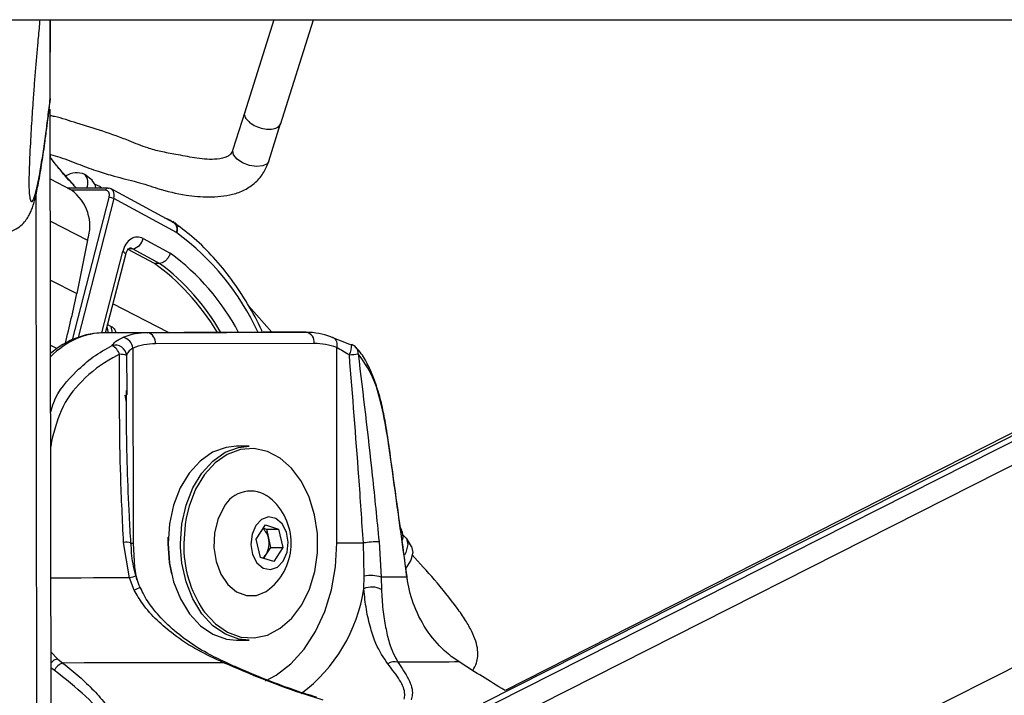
# Model space of a CAD drawing. Header units: millimetres. Extents: x 20 to 20084, y 40 to 15282.
# Tile 37 of 93: x 9309 to 9487, y 5918 to 6040. Entities that reach past the tile are written whole.
import ezdxf

# ---------------------------------------------------------------- set-up
doc = ezdxf.new("R2010")
doc.units = ezdxf.units.MM
doc.header["$LTSCALE"] = 2
doc.layers.add('COMPONENT_GEOMETRY', color=7, linetype='Continuous')
doc.styles.add('SLDTEXTSTYLE0', font='TXT', dxfattribs={"width": 0.75})
doc.dimstyles.new('SLDDIMSTYLE0', dxfattribs={"dimtxt": 100, "dimasz": 6.604, "dimexe": 0, "dimexo": 0.0625, "dimgap": 25, "dimtad": 0, "dimtih": 1, "dimtoh": 1, "dimdec": 1, "dimrnd": 1e-09, "dimzin": 12, "dimdsep": 46, "dimtxsty": 'SLDTEXTSTYLE0', "dimsah": 1, "dimcen": 0.09, "dimadec": 0, "dimazin": 3, "dimtfac": 1, "dimtdec": 1, "dimtofl": 0, "dimtmove": 0, "dimatfit": 3, "dimfxl": 1, "dimfrac": 2, "dimtolj": 1, "dimtzin": 12, "dimarcsym": 0})

# ---------------------------------------------------------------- blocks, each defined once
blk = doc.blocks.new('_D_5')
at = {"layer": 'COMPONENT_GEOMETRY', "color": 7}
for p, q in [((10830.42, 6039.57), (10830.42, 3944.92)), ((10630.35, 3924.61), (10599.88, 3924.61)), ((10599.88, 3924.61), (10599.88, 3765.86)), ((11030.49, 3924.61), (11060.96, 3924.61)), ((11060.96, 3924.61), (11060.96, 3765.86)), ((10599.88, 3765.86), (10630.35, 3765.86)), ((11060.96, 3765.86), (11030.49, 3765.86)), ((10830.42, 1521.6), (10830.42, 3616.24)), ((6833.18, 1521.6), (10836.77, 1521.6))]:
    blk.add_line(p, q, dxfattribs=at)
for points in [[(10830.42, 6039.57), (10829.4, 6032.97), (10831.44, 6032.97)], [(10830.42, 1521.6), (10831.44, 1528.2), (10829.4, 1528.2)]]:
    blk.add_solid(points, dxfattribs=at)
at = {"layer": 'COMPONENT_GEOMETRY', "color": 7, "char_height": 100, "attachment_point": 1, "style": 'SLDTEXTSTYLE0'}
for s, insert in [('7\'4.94"', (10630.35, 3894.77)), ('2259mm', (10557.64, 3745.15))]:
    blk.add_mtext(s, dxfattribs=dict(at, insert=insert))

msp = doc.modelspace()

# ---------------------------------------------------------------- linework, layer by layer
at = {"color": 7, "linetype": 'Continuous', "lineweight": 25}
for p, q in [((9298.01, 6039.57), (11837.93, 6039.57)), ((9314.82, 6025.03), (9314.8, 6039.57)), ((9314.82, 6025.03), (9314.8, 6039.57)), ((9314.8, 6039.57), (9314.81, 6033.93)), ((9314.81, 6027.27), (9314.8, 6039.57)), ((9314.81, 6025.35), (9314.8, 6039.57)), ((9314.81, 6026.86), (9314.8, 6039.57)), ((9355.16, 6039.57), (9349.86, 6022.74)), ((9356.34, 6020.7), (9362.28, 6039.57)), ((9636.81, 6039.57), (9392.92, 5916.3)), ((9634.97, 6039.57), (9396.9, 5918.59)), ((9314.81, 6033.93), (9314.8, 6033.73)), ((9314.81, 6032.03), (9314.81, 6033.93)), ((9314.81, 6032.02), (9314.81, 6033.52)), ((9314.81, 6032.03), (9314.81, 6032.02)), ((9314.81, 6025.35), (9314.81, 6026.86)), ((9314.81, 6025.35), (9314.75, 6024.72)), ((9314.81, 6025.35), (9314.81, 6025.35)), ((9314.98, 5906.89), (9314.82, 6023.43)), ((9349.9, 6022.88), (9347.78, 6016.14)), ((9354.26, 6014.09), (9356.38, 6020.83)), ((9314.83, 6014.72), (9314.83, 6015.25)), ((9315.91, 6013.37), (9314.83, 6014.72)), ((9318.63, 6008.85), (9314.84, 6010.8)), ((9322.43, 6010.55), (9321.06, 6011.63)), ((9325.19, 6009.22), (9317.89, 6009.22)), ((9324.11, 6009.22), (9323.79, 6009.48)), ((9337.12, 6002.93), (9325.79, 6009.07)), ((9337.58, 6001.17), (9326.26, 6007.31)), ((9337.16, 6003.11), (9337.04, 6003.17)), ((9337.37, 6002.78), (9337.12, 6002.93)), ((9337.28, 6003), (9337.96, 6002.31)), ((9338, 6002.28), (9337.77, 6002.55)), ((9331.56, 6000.11), (9336.47, 5997.46)), ((9321.54, 5999.79), (9319.59, 5990.2)), ((9324.79, 5983.12), (9328.42, 5997.25)), ((9329.67, 5998.25), (9328.78, 5998.22)), ((9333.61, 5995.6), (9328.78, 5998.22)), ((9334.51, 5995.62), (9329.67, 5998.25)), ((9334.51, 5995.62), (9333.61, 5995.6)), ((9354.77, 5983.2), (9350.62, 5987.93)), ((9325.17, 5984.6), (9325.82, 5984.27)), ((9353.21, 5983.2), (9324.58, 5983.12)), ((9332.37, 5983.12), (9324.58, 5983.12)), ((9326.68, 5983.13), (9326.66, 5983.19)), ((9332.37, 5983.12), (9361, 5983.2)), ((9361, 5983.2), (9353.21, 5983.2)), ((9362.42, 5981.2), (9333.78, 5981.12)), ((9329.72, 5980.34), (9329.76, 5945.11)), ((9366.53, 5945.21), (9366.49, 5980.44)), ((9328.63, 5972.7), (9328.64, 5971.94)), ((9350.69, 5962.66), (9348.43, 5962.66)), ((9351.02, 5954.66), (9350.98, 5954.66)), ((9351.98, 5945.9), (9353.63, 5948.46)), ((9353.26, 5947.89), (9353.81, 5947.72)), ((9353.63, 5948.46), (9356.02, 5947.72)), ((9353.81, 5947.72), (9356.02, 5947.72)), ((9353.81, 5947.72), (9354.19, 5946.07)), ((9356.02, 5947.72), (9356.77, 5944.42)), ((9378.21, 5947.54), (9377.98, 5947.92)), ((9329.09, 5938.91), (9328.05, 5945.32)), ((9336.06, 5945.13), (9336.08, 5946.27)), ((9352.72, 5942.6), (9351.98, 5945.9)), ((9354.19, 5946.07), (9354.56, 5944.42)), ((9371.43, 5939.2), (9371.3, 5945.21)), ((9374.13, 5945.44), (9374.5, 5939.03)), ((9379.99, 5944.55), (9379.1, 5946.05)), ((9354.56, 5944.42), (9353.73, 5943.14)), ((9354.56, 5944.42), (9356.77, 5944.42)), ((9356.77, 5944.42), (9355.12, 5941.86)), ((9355.12, 5941.86), (9352.72, 5942.6)), ((9353.73, 5943.14), (9353.28, 5942.43)), ((9329.97, 5936.72), (9329.09, 5938.91)), ((9371.38, 5936.95), (9371.43, 5939.2)), ((9374.5, 5939.03), (9374.55, 5936.84)), ((9350.98, 5935.66), (9351.02, 5935.66)), ((9348.43, 5927.66), (9350.69, 5927.66)), ((9316.13, 5924.34), (9317.11, 5923.56)), ((9388.57, 5923.76), (9387.44, 5924.53))]:
    msp.add_line(p, q, dxfattribs=at)
at = {"color": 8, "linetype": 'Continuous', "lineweight": 25}
for p, q in [((9314.82, 6025.03), (9314.8, 6039.57)), ((9314.82, 6025.03), (9314.8, 6039.57)), ((9314.81, 6033.93), (9314.8, 6039.57)), ((9389.04, 5909.03), (9647.3, 6039.57)), ((9389.68, 5913.67), (9638.76, 6039.57)), ((9397.25, 5876.68), (9719.51, 6039.57)), ((9314.81, 6033.52), (9314.81, 6033.93)), ((9314.81, 6033.54), (9314.81, 6033.52)), ((9315.02, 5873.26), (9314.82, 6023.43)), ((9314.83, 6014.72), (9314.83, 6015.25)), ((9312.46, 5868.43), (9312.27, 6008.2)), ((9324.79, 6008.83), (9318.66, 6008.83)), ((9318.84, 5981.82), (9325.44, 6007.51)), ((9326.26, 6007.31), (9319.83, 5982.29)), ((9314.85, 6003.23), (9321.54, 5999.79)), ((9336.93, 6003.03), (9336.51, 6003.36)), ((9324.13, 5983.09), (9327.89, 5997.75)), ((9314.86, 5992.63), (9319.59, 5990.2)), ((9336.16, 5983.15), (9326.12, 5988.31)), ((9325.05, 5984.16), (9325.27, 5983.12)), ((9326.05, 5983.12), (9325.82, 5984.27)), ((9314.88, 5980.89), (9316.08, 5980.27)), ((9328.58, 5979.01), (9328.63, 5972.7)), ((9328.59, 5970.61), (9328.34, 5971.85)), ((9314.9, 5963.55), (9315.03, 5963.53)), ((9315.03, 5963.53), (9314.9, 5962.62)), ((9338.33, 5944.41), (9338.32, 5945.12)), ((9314.95, 5925.56), (9316.13, 5924.34)), ((9315.54, 5922.26), (9314.95, 5922.72))]:
    msp.add_line(p, q, dxfattribs=at)
at = {"color": 8, "linetype": 'Continuous', "lineweight": 25, "flags": 128}
for points in [[(9354.26, 6014.09), (9353.94, 6013.61), (9353.14, 6013.21), (9352.02, 6013.1), (9350.74, 6013.3), (9349.51, 6013.77), (9348.51, 6014.45), (9347.89, 6015.23), (9347.74, 6015.99), (9347.8, 6016.21)], [(9328.42, 5997.25), (9328.42, 5997.27), (9328.39, 5997.37), (9328.29, 5997.49), (9328.12, 5997.61), (9327.89, 5997.75)], [(9339.33, 5949.74), (9339.13, 5948.57), (9338.89, 5945.13)], [(9329.76, 5945.11), (9329.35, 5945.11), (9329.25, 5945.11)], [(9329.76, 5945.11), (9330.02, 5940.83), (9330.36, 5938.59)], [(9353.67, 5920.36), (9355.57, 5921.37), (9358.23, 5923.42), (9360.63, 5926.06), (9362.68, 5929.23), (9364.33, 5932.83), (9365.55, 5936.76), (9366.29, 5940.93), (9366.53, 5945.21)], [(9329.09, 5938.91), (9326.95, 5938.9), (9324.8, 5938.9), (9322.62, 5938.9), (9320.42, 5938.89), (9318.21, 5938.89), (9315.98, 5938.88), (9314.93, 5938.88)]]:
    msp.add_lwpolyline(points, dxfattribs=at)
at = {"color": 7, "linetype": 'Continuous', "lineweight": 25, "flags": 128}
for points in [[(9323.02, 6009.22), (9322.96, 6009.71), (9322.39, 6010.58)], [(9324.05, 6009.22), (9323.75, 6009.51), (9322.92, 6009.85)], [(9325.19, 6009.22), (9325.26, 6009.22), (9325.34, 6009.18)], [(9336.51, 6003.36), (9336, 6003.63), (9335.51, 6003.8)], [(9365.44, 5982.37), (9365.71, 5982.34), (9365.95, 5982.23), (9366.16, 5982.05), (9366.33, 5981.81), (9366.45, 5981.52), (9366.52, 5981.18), (9366.53, 5980.82), (9366.49, 5980.44)], [(9369.1, 5980.93), (9369.18, 5980.99), (9369.2, 5980.99)], [(9375.76, 5963.69), (9375.79, 5963.73), (9375.79, 5963.75)], [(9348.43, 5962.66), (9346.54, 5962.45), (9344.11, 5961.56), (9341.87, 5959.99), (9339.89, 5957.82), (9338.26, 5955.13), (9337.05, 5952.03), (9336.31, 5948.65), (9336.06, 5945.12)], [(9338.32, 5945.12), (9338.57, 5948.65), (9339.31, 5952.03), (9340.52, 5955.13), (9342.15, 5957.82), (9344.13, 5959.99), (9346.38, 5961.56), (9348.8, 5962.45), (9350.69, 5962.66)], [(9342.49, 5932.97), (9342.66, 5932.74), (9344.6, 5930.63), (9346.8, 5929.11), (9349.17, 5928.25), (9351.61, 5928.08), (9354.03, 5928.61), (9356.32, 5929.82), (9358.4, 5931.66), (9360.17, 5934.04), (9361.56, 5936.89), (9362.52, 5940.07), (9363.01, 5943.46), (9363, 5946.92), (9362.51, 5950.31), (9361.54, 5953.49), (9360.14, 5956.32), (9358.36, 5958.7), (9356.28, 5960.52), (9353.99, 5961.72), (9351.57, 5962.24), (9349.12, 5962.06), (9346.76, 5961.18), (9344.56, 5959.65), (9342.63, 5957.53), (9341.04, 5954.9), (9339.86, 5951.87), (9339.33, 5949.74)], [(9346.05, 5951.55), (9345.02, 5949.42), (9344.43, 5946.97), (9344.32, 5944.39), (9344.72, 5941.86), (9345.58, 5939.58), (9346.85, 5937.71), (9348.42, 5936.4), (9350.19, 5935.73), (9352.02, 5935.76), (9353.78, 5936.49), (9354.39, 5936.94)], [(9351.89, 5948.36), (9351.21, 5946.77), (9351.02, 5944.93), (9351.33, 5943.14), (9352.11, 5941.65), (9353.23, 5940.69), (9354.53, 5940.41), (9355.8, 5940.86), (9356.86, 5941.96), (9357.53, 5943.55), (9357.73, 5945.38), (9357.41, 5947.18), (9356.63, 5948.67), (9355.51, 5949.63), (9354.21, 5949.9), (9352.94, 5949.46), (9351.89, 5948.36)], [(9336.72, 5939.57), (9336.31, 5941.68), (9336.06, 5945.13)], [(9336.06, 5945.12), (9336.32, 5941.6), (9337.07, 5938.23), (9338.29, 5935.13), (9339.92, 5932.45), (9341.91, 5930.29), (9344.16, 5928.74), (9346.58, 5927.85), (9348.43, 5927.66)], [(9366.53, 5945.21), (9367.03, 5945.21), (9367.58, 5945.21), (9368.18, 5945.21), (9368.81, 5945.21), (9369.45, 5945.21), (9370.09, 5945.21), (9370.72, 5945.21), (9371.3, 5945.21)], [(9378.46, 5946.62), (9379.1, 5946.04), (9379.34, 5944.92), (9378.95, 5943.48), (9378.73, 5943.02)], [(9350.69, 5927.66), (9348.84, 5927.85), (9346.42, 5928.74), (9344.17, 5930.29), (9342.19, 5932.45), (9340.55, 5935.13), (9339.33, 5938.23), (9338.58, 5941.6), (9338.33, 5944.41)], [(9379.99, 5944.55), (9379.99, 5944.55), (9380.21, 5943.49), (9379.85, 5942.13), (9378.97, 5940.69)], [(9379.16, 5939.06), (9378.8, 5939.06), (9378.38, 5939.05), (9377.89, 5939.05), (9377.33, 5939.05), (9376.72, 5939.04), (9376.04, 5939.04), (9375.3, 5939.03), (9374.5, 5939.03)], [(9379.16, 5939.06), (9379.18, 5939.1), (9379.18, 5939.1)], [(9388.57, 5923.76), (9387.75, 5923.75), (9386.76, 5923.74), (9385.61, 5923.74), (9384.3, 5923.73), (9382.84, 5923.72), (9381.22, 5923.72), (9379.45, 5923.71), (9377.53, 5923.7)], [(9346.09, 5923.62), (9342.7, 5923.61), (9339.23, 5923.6), (9335.69, 5923.6), (9332.08, 5923.59), (9328.41, 5923.58), (9324.69, 5923.58), (9320.92, 5923.57), (9317.11, 5923.56)]]:
    msp.add_lwpolyline(points, dxfattribs=at)
at = {"color": 7, "linetype": 'Continuous', "lineweight": 25}
for centre, radius, start, end in [((9319.57, 6008.31), 3.65, 66.4773, 122.1768), ((9319.41, 6010.16), 2.2, 334.8802, 42.9551), ((9313.97, 6002.35), 7.99, 341.286, 54.3941), ((9325.36, 6005.43), 2.08, 64.258, 87.7786), ((9329.23, 6000.58), 2.38, 280.5543, 348.5826), ((9337.28, 6000.62), 0.625, 55.1585, 61.4957), ((9108.76, 6033.32), 215.19, 345.9831, 348.4421), ((9332.43, 5970.74), 12.38, 90.2987, 111.3119), ((9332.01, 5981.37), 1.79, 352.0505, 78.581), ((9360.65, 5981.44), 1.79, 352.0505, 78.581), ((9361.01, 5970.83), 12.36, 68.9808, 90.0143), ((9326.53, 5978.82), 2.07, 5.3152, 104.8503), ((9324.5, 5978.21), 3, 19.6308, 60.0223), ((9327.54, 5980.12), 2.19, 5.9216, 79.6723), ((9333.84, 5969.77), 11.35, 90.2987, 111.3119), ((9362.42, 5969.86), 11.33, 68.9808, 90.0143), ((9368.5, 5979.12), 2, 42.9756, 69.3308), ((9327.39, 5975.8), 3.43, 69.562, 91.0627), ((9363.09, 6025.13), 46.36, 277.0438, 279.0147), ((9350.97, 5949.06), 5.51, 51.5113, 153.1227), ((9347.65, 5945.16), 10.63, 309.3893, 50.6107), ((9351.26, 5945.52), 2.98, 10.7119, 49.5283), ((9375.92, 5946.43), 2.54, 345.0231, 25.7737), ((9350.35, 5945.16), 3.95, 329.1522, 13.309), ((9374.66, 5920.85), 24.6, 91.2217, 97.8371), ((9351.72, 5944.4), 2.38, 305.9742, 327.9576), ((9372.67, 5933.92), 5.43, 70.2994, 103.2), ((9372.85, 5933.64), 3.62, 62.0972, 113.9982), ((9376.93, 5921.74), 2.06, 73.0354, 125.8405), ((9317.83, 5921.1), 2.56, 106.446, 153.3275)]:
    msp.add_arc(centre, radius, start, end, dxfattribs=at)
at = {"color": 8, "linetype": 'Continuous', "lineweight": 25}
for centre, radius, start, end in [((9325.23, 6008.78), 0.442, 95.3442, 174.1254), ((9336.19, 6001.75), 1.51, 337.6149, 51.777), ((9336.39, 6001.77), 1.4, 333.0412, 45.8379), ((9310.29, 5963.83), 46.25, 24.7447, 53.7542), ((9311.9, 5963.82), 41.65, 27.7058, 53.8562), ((9311.13, 5963.66), 39.6, 29.5207, 53.808), ((9364.96, 5980.98), 4.24, 333.8919, 0.0892), ((9368.84, 5979.46), 1.52, 355.348, 41.6284), ((9328.47, 5942.59), 2.76, 71.5238, 98.7478), ((9359.93, 5944.76), 21.05, 179.0121, 214.0579), ((9334.57, 5919.82), 19.86, 102.4214, 106.0131), ((9332.32, 5932.07), 5.21, 104.0782, 116.8587), ((9342.75, 5941.25), 28.95, 306.8344, 351.4544), ((9316.87, 5921.85), 2.6, 106.5447, 137.5646), ((9346.32, 5923.38), 0.332, 74.8699, 133.6007)]:
    msp.add_arc(centre, radius, start, end, dxfattribs=at)
at = {"color": 7, "linetype": 'Continuous', "lineweight": 25}
for centre, major_axis, ratio, start_param, end_param in [((9324.85, 6007.31), (0.93, 1.77), 0.663275, 5.045841, 6.616637), ((9324.45, 6007.51), (0.64, 1.25), 0.664507, 5.041384, 6.61218), ((9330.55, 5996.38), (0, 4), 0.706963, 5.916984, 7.504924), ((9320.86, 5952.62), (-4.24, 47.91), 0.687394, 5.341752, 5.76122)]:
    msp.add_ellipse(centre, major_axis=major_axis, ratio=ratio, start_param=start_param, end_param=end_param, dxfattribs=at)
at = {"color": 8, "linetype": 'Continuous', "lineweight": 25}
for centre, major_axis, ratio, start_param, end_param in [((9329.14, 5996.38), (0.06, 2), 0.69905, 5.938194, 6.32045), ((9324.55, 5959.12), (0.12, 24), 0.707093, 0.005537, 0.613333)]:
    msp.add_ellipse(centre, major_axis=major_axis, ratio=ratio, start_param=start_param, end_param=end_param, dxfattribs=at)
at = {"color": 7, "linetype": 'Continuous', "lineweight": 25}
for points, knots in [([(9312.94, 6039.57), (9312.84, 6038.5), (9312.66, 6036.63), (9312.4, 6033.75), (9312.17, 6031.05), (9311.94, 6028.22), (9311.74, 6025.56), (9311.57, 6023.1), (9311.43, 6020.88), (9311.29, 6018.54), (9311.17, 6016.35), (9311.08, 6014.35), (9311.02, 6012.9), (9310.99, 6011.73), (9310.97, 6010.99), (9310.96, 6010.35), (9310.96, 6009.87), (9310.97, 6009.42), (9310.98, 6008.99), (9311.01, 6008.54), (9311.03, 6008.32), (9311.04, 6008.19)], [0, 0, 0, 0, 0.128597, 0.223953, 0.31945, 0.415509, 0.511847, 0.576971, 0.642283, 0.708486, 0.775244, 0.818552, 0.862578, 0.882805, 0.903427, 0.916874, 0.930776, 0.942207, 0.959159, 0.976527, 1, 1, 1, 1]), ([(9314.18, 6019.98), (9314.28, 6020.69), (9314.48, 6022.18), (9314.68, 6023.85), (9314.78, 6024.71)], [0, 0, 0, 0, 0.48168, 1, 1, 1, 1]), ([(9347.78, 6016.14), (9347.66, 6015.84), (9347.5, 6015.42), (9346.92, 6014.97), (9346.02, 6014.57), (9343.94, 6014.27), (9340.92, 6014.58), (9337.67, 6015.27), (9334.85, 6015.73), (9332.02, 6016.5), (9328.65, 6017.92), (9324.37, 6019.49), (9319.81, 6020.82), (9316.66, 6021.9), (9315.08, 6022.2), (9314.82, 6022.25)], [0, 0, 0, 0, 0.045428, 0.06553, 0.087858, 0.144295, 0.246184, 0.339897, 0.417197, 0.485332, 0.584766, 0.725072, 0.858949, 0.976777, 1, 1, 1, 1]), ([(9307.69, 6001.39), (9308.03, 6001.53), (9308.83, 6001.85), (9309.79, 6002.66), (9310.56, 6003.55), (9311.05, 6004.38), (9311.41, 6005.16), (9311.72, 6006.02), (9312.13, 6007.42), (9312.64, 6009.74), (9313.24, 6013.21), (9313.76, 6016.68), (9314.07, 6019.09), (9314.18, 6019.98)], [0, 0, 0, 0, 0.024575, 0.056989, 0.088413, 0.121864, 0.161595, 0.215713, 0.299708, 0.484608, 0.686766, 0.884153, 1, 1, 1, 1]), ([(9314.83, 6015.25), (9315.4, 6015.09), (9317.21, 6014.61), (9320.03, 6013.45), (9323.27, 6012.28), (9326.73, 6011.21), (9330.38, 6010.41), (9334.61, 6008.97), (9338.94, 6007.87), (9343.48, 6007.53), (9347.12, 6007.79), (9349.96, 6008.84), (9351.92, 6010.17), (9353.43, 6011.97), (9353.99, 6013.4), (9354.26, 6014.09)], [0, 0, 0, 0, 0.041375, 0.131095, 0.212341, 0.281065, 0.377177, 0.46504, 0.584112, 0.678144, 0.77729, 0.831107, 0.888331, 0.945726, 1, 1, 1, 1]), ([(9319.1, 6009.75), (9318.1, 6010.83), (9316.96, 6012.06), (9316.03, 6013.23), (9315.91, 6013.37)], [0, 0, 0, 0, 0.876967, 1, 1, 1, 1]), ([(9353.11, 5983.12), (9353.06, 5983.25), (9352.29, 5985.1), (9350.45, 5988.35), (9347.58, 5992.79), (9344.34, 5996.74), (9340.94, 6000.12), (9338.52, 6001.92), (9337.37, 6002.78)], [0, 0, 0, 0, 0.014727, 0.21562, 0.416547, 0.617423, 0.818124, 1, 1, 1, 1]), ([(9328.42, 5997.25), (9328.46, 5997.4), (9328.57, 5997.75), (9328.82, 5998.15), (9329.07, 5998.36), (9329.13, 5998.38), (9329.14, 5998.37), (9329.15, 5998.37)], [0, 0, 0, 0, 0.16552, 0.389685, 0.61698, 0.874266, 1, 1, 1, 1]), ([(9336.47, 5997.46), (9336.46, 5997.44), (9336.42, 5997.32), (9336.29, 5996.99), (9335.99, 5996.49), (9335.53, 5996.02), (9335.01, 5995.69), (9334.68, 5995.65), (9334.51, 5995.62)], [0, 0, 0, 0, 0.01338, 0.132382, 0.349521, 0.566424, 0.78321, 1, 1, 1, 1]), ([(9325.82, 5984.27), (9326.02, 5984.13), (9326.46, 5983.82), (9326.58, 5983.41), (9326.64, 5983.19)], [0, 0, 0, 0, 0.45824, 1, 1, 1, 1]), ([(9324.57, 5983.12), (9323.96, 5983.09), (9322.35, 5983.03), (9319.81, 5982.37), (9317.15, 5981.17), (9315.6, 5979.96), (9314.88, 5979.4)], [0, 0, 0, 0, 0.177272, 0.462446, 0.748289, 1, 1, 1, 1]), ([(9365.44, 5982.37), (9366.03, 5982.14), (9367.13, 5981.72), (9368.47, 5981.18), (9369.1, 5980.93)], [0, 0, 0, 0, 0.538139, 1, 1, 1, 1]), ([(9326, 5980.81), (9326.16, 5981.06), (9326.51, 5981.61), (9327.43, 5982.04), (9327.93, 5982.27)], [0, 0, 0, 0, 0.461861, 1, 1, 1, 1]), ([(9327.32, 5979.22), (9327.18, 5979.15), (9324.96, 5978.09), (9321.11, 5975.39), (9316.7, 5970.03), (9315.59, 5965.69), (9315.03, 5963.53)], [0, 0, 0, 0, 0.025047, 0.371523, 0.686338, 1, 1, 1, 1]), ([(9328.05, 5945.32), (9327.85, 5949.29), (9327.28, 5960.6), (9327.31, 5971.9), (9327.32, 5979.22)], [0, 0, 0, 0, 0.351724, 1, 1, 1, 1]), ([(9329.72, 5980.34), (9329.41, 5980.13), (9328.84, 5979.72), (9328.67, 5979.24), (9328.58, 5979.01)], [0, 0, 0, 0, 0.5305867, 1, 1, 1, 1]), ([(9368.77, 5979.11), (9368.38, 5979.34), (9367.54, 5979.83), (9366.85, 5980.23), (9366.49, 5980.44)], [0, 0, 0, 0, 0.469413, 1, 1, 1, 1]), ([(9371.3, 5945.21), (9371.04, 5949.19), (9370.27, 5960.49), (9369.36, 5971.79), (9368.77, 5979.11)], [0, 0, 0, 0, 0.351797, 1, 1, 1, 1]), ([(9373.96, 5972.57), (9373.68, 5973.47), (9373.07, 5975.41), (9371.85, 5977.91), (9370.81, 5979.65), (9370.06, 5980.33), (9369.94, 5980.44)], [0, 0, 0, 0, 0.277954, 0.599947, 0.935845, 1, 1, 1, 1]), ([(9375.76, 5963.69), (9375.4, 5965.85), (9374.68, 5970.17), (9372.97, 5975.75), (9371.27, 5978.08), (9370.35, 5979.34)], [0, 0, 0, 0, 0.313753, 0.62866, 1, 1, 1, 1]), ([(9370.35, 5979.34), (9371.23, 5972.02), (9372.6, 5960.72), (9373.73, 5949.42), (9374.13, 5945.44)], [0, 0, 0, 0, 0.648276, 1, 1, 1, 1]), ([(9329.36, 5945.21), (9329.27, 5946.82), (9328.86, 5954.2), (9328.54, 5963.38), (9328.59, 5970.92), (9328.6, 5972.7)], [0, 0, 0, 0, 0.176185, 0.805195, 1, 1, 1, 1]), ([(9375.78, 5963.74), (9375.67, 5964.51), (9375.4, 5966.43), (9374.81, 5969.32), (9374.32, 5971.5), (9373.99, 5972.49), (9373.96, 5972.57)], [0, 0, 0, 0, 0.242293, 0.598367, 0.969141, 1, 1, 1, 1]), ([(9379.16, 5939.06), (9378.99, 5940.37), (9378.11, 5946.9), (9376.97, 5955.11), (9376, 5962.02), (9375.76, 5963.69)], [0, 0, 0, 0, 0.159188, 0.795943, 1, 1, 1, 1]), ([(9379.18, 5939.1), (9378.9, 5941.16), (9377.8, 5949.37), (9376.65, 5957.59), (9375.79, 5963.75)], [0, 0, 0, 0, 0.249839, 1, 1, 1, 1]), ([(9330.31, 5939.22), (9330.27, 5939.33), (9329.87, 5940.69), (9329.49, 5942.7), (9329.43, 5944.6), (9329.41, 5945.21)], [0, 0, 0, 0, 0.056247, 0.699143, 1, 1, 1, 1]), ([(9391.02, 5922.23), (9391.28, 5922.67), (9391.91, 5923.74), (9392.03, 5925.64), (9391.62, 5927.51), (9390.86, 5929.33), (9389.69, 5931.38), (9387.45, 5934.61), (9384.16, 5938.61), (9381.43, 5941.6), (9380.08, 5943.07)], [0, 0, 0, 0, 0.070898, 0.175209, 0.243206, 0.317544, 0.401782, 0.502549, 0.754355, 1, 1, 1, 1]), ([(9331.07, 5937.13), (9330.98, 5937.32), (9330.65, 5937.99), (9330.48, 5938.71), (9330.36, 5939.23)], [0, 0, 0, 0, 0.284928, 1, 1, 1, 1]), ([(9387.44, 5924.53), (9387.07, 5924.83), (9385.48, 5926.08), (9382.9, 5928.94), (9380.43, 5933.5), (9379.45, 5937.07), (9379.19, 5938.84), (9379.16, 5939.06)], [0, 0, 0, 0, 0.095474, 0.402352, 0.701252, 0.962182, 1, 1, 1, 1]), ([(9346.09, 5923.62), (9344.54, 5924.32), (9341.4, 5925.75), (9337.37, 5928.38), (9334.03, 5931.22), (9331.6, 5933.89), (9330.45, 5935.88), (9329.97, 5936.72)], [0, 0, 0, 0, 0.2453731, 0.4952968, 0.6780966, 0.8646116, 1, 1, 1, 1]), ([(9346.42, 5923.72), (9345.31, 5924.23), (9342.82, 5925.39), (9339.32, 5927.65), (9336.1, 5930.26), (9333.61, 5932.96), (9331.94, 5935.24), (9331.31, 5936.7), (9331.11, 5937.15)], [0, 0, 0, 0, 0.18063, 0.404763, 0.601627, 0.775755, 0.929813, 1, 1, 1, 1]), ([(9375.72, 5923.4), (9374.96, 5924.52), (9373.75, 5926.29), (9372.59, 5929.79), (9371.8, 5933.02), (9371.52, 5935.67), (9371.38, 5936.95)], [0, 0, 0, 0, 0.367123, 0.580074, 0.797975, 1, 1, 1, 1]), ([(9374.55, 5936.84), (9374.63, 5935.6), (9374.78, 5933.06), (9375.3, 5929.93), (9376.07, 5926.53), (9376.97, 5924.79), (9377.53, 5923.7)], [0, 0, 0, 0, 0.202402, 0.415938, 0.635024, 1, 1, 1, 1]), ([(9355.41, 5919.95), (9354.58, 5920.26), (9352.19, 5921.17), (9349.19, 5922.44), (9347.07, 5923.4), (9346.41, 5923.7)], [0, 0, 0, 0, 0.267669, 0.771308, 1, 1, 1, 1]), ([(9377.53, 5923.7), (9378.23, 5922.68), (9379.65, 5920.61), (9380.33, 5918.34), (9380.01, 5917.23), (9379.92, 5916.92)], [0, 0, 0, 0, 0.4134722, 0.8362814, 1, 1, 1, 1]), ([(9396.9, 5918.59), (9396.69, 5918.72), (9393.69, 5920.52), (9391.04, 5922.2), (9388.57, 5923.76)], [0, 0, 0, 0, 0.069311, 1, 1, 1, 1]), ([(9319.59, 5901.02), (9319.81, 5901.07), (9321.57, 5901.48), (9324.41, 5902.58), (9326.53, 5904.56), (9327.29, 5906.63), (9327.18, 5909.31), (9325.41, 5913.02), (9321.43, 5917.65), (9317.52, 5920.71), (9315.54, 5922.26)], [0, 0, 0, 0, 0.015691, 0.122163, 0.228402, 0.312822, 0.400463, 0.572539, 0.783608, 1, 1, 1, 1]), ([(9317.11, 5923.56), (9318.1, 5922.76), (9320.09, 5921.14), (9322.72, 5918.61), (9325.03, 5915.99), (9326.77, 5913.48), (9327.92, 5911.13), (9328.41, 5909.32), (9328.5, 5907.89), (9328.39, 5906.83), (9328.07, 5905.78), (9327.48, 5904.69), (9326.5, 5903.59), (9325.04, 5902.55), (9323.15, 5901.66), (9321.43, 5901.11), (9320.37, 5900.87), (9320.13, 5900.81)], [0, 0, 0, 0, 0.1037996, 0.2080134, 0.3139118, 0.4206454, 0.5057899, 0.591922, 0.6345005, 0.6773304, 0.7211521, 0.765432, 0.8191744, 0.8743297, 0.9282617, 0.9839613, 1, 1, 1, 1]), ([(9364.07, 5916.87), (9363.06, 5917.18), (9359.49, 5918.26), (9353.36, 5920.51), (9348.54, 5922.57), (9346.09, 5923.62)], [0, 0, 0, 0, 0.163716, 0.575625, 1, 1, 1, 1]), ([(9378.67, 5917.04), (9378.72, 5917.33), (9378.9, 5918.36), (9378.03, 5920.49), (9376.5, 5922.42), (9375.72, 5923.4)], [0, 0, 0, 0, 0.161875, 0.574916, 1, 1, 1, 1]), ([(9362.83, 5917.41), (9362.23, 5917.59), (9360.3, 5918.15), (9357.8, 5919.02), (9355.97, 5919.73), (9355.41, 5919.95)], [0, 0, 0, 0, 0.242769, 0.767885, 1, 1, 1, 1])]:
    msp.add_open_spline(points, degree=3, knots=knots, dxfattribs=at)
at = {"color": 8, "linetype": 'Continuous', "lineweight": 25}
for points, knots in [([(9311.04, 6008.19), (9311.05, 6008.08), (9311.08, 6007.71), (9311.14, 6007.36), (9311.23, 6007.03), (9311.36, 6006.76), (9311.55, 6006.74), (9311.79, 6007.13), (9312.04, 6007.82), (9312.32, 6008.87), (9312.64, 6010.33), (9313.05, 6012.52), (9313.52, 6015.38), (9313.99, 6018.71), (9314.42, 6022.05), (9314.68, 6024.25), (9314.81, 6025.35)], [0, 0, 0, 0, 0.011534, 0.038569, 0.064927, 0.091453, 0.15859, 0.226486, 0.291614, 0.356967, 0.448954, 0.541228, 0.67093, 0.801092, 0.900469, 1, 1, 1, 1]), ([(9349.94, 6022.86), (9349.91, 6022.82), (9349.75, 6022.57), (9349.95, 6021.96), (9350.56, 6021.17), (9351.59, 6020.47), (9352.86, 6019.99), (9354.17, 6019.79), (9355.31, 6019.9), (9356.11, 6020.27), (9356.27, 6020.67), (9356.34, 6020.85)], [0, 0, 0, 0, 0.026289, 0.151289, 0.276289, 0.401289, 0.526289, 0.651289, 0.776289, 0.901289, 1, 1, 1, 1]), ([(9319.43, 6009.29), (9319.1, 6009.65), (9317.95, 6010.91), (9316.73, 6012.28), (9315.97, 6013.28), (9315.91, 6013.37)], [0, 0, 0, 0, 0.268306, 0.93631, 1, 1, 1, 1]), ([(9314.89, 5968.83), (9315.06, 5969.41), (9315.88, 5972.28), (9318.83, 5975.6), (9322.54, 5978.9), (9324.84, 5980.17), (9326, 5980.81)], [0, 0, 0, 0, 0.103714, 0.516857, 0.755191, 1, 1, 1, 1])]:
    msp.add_open_spline(points, degree=3, knots=knots, dxfattribs=at)

# ---------------------------------------------------------------- dimensions: what is measured, and where the dimension line sits
at = {"layer": 'COMPONENT_GEOMETRY', "color": 7}
dim = msp.add_linear_dim(base=(10830.42, 6039.57), p1=(6830.64, 1521.6), p2=(11866.66, 6039.57), angle=90, dimstyle='SLDDIMSTYLE0', dxfattribs=at)
dim.commit()
dim.dimension.update_dxf_attribs({"geometry": '_D_5', "text_midpoint": (10830.42, 3780.58), "dimtype": 160})

doc.saveas('drawing.dxf')
